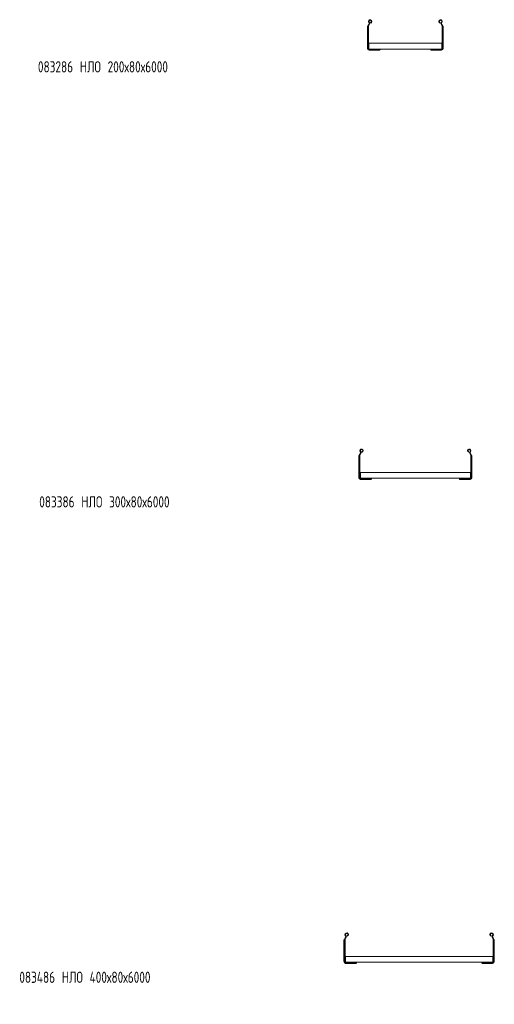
# Model space of a CAD drawing. Header units: millimetres. Extents: x -842 to 7135, y -6681 to -289.
# Tile 7 of 20: x -842 to 431, y -2925 to -289. Entities that reach past the tile are written whole.
import ezdxf

# ---------------------------------------------------------------- set-up
doc = ezdxf.new("R2010")
doc.units = ezdxf.units.MM
doc.styles.add('SLDTEXTSTYLE0', font='TXT', dxfattribs={"width": 0.7, "bigfont": 'bigfont'})

msp = doc.modelspace()

# ---------------------------------------------------------------- linework, layer by layer
at = {"color": 7, "linetype": 'Continuous', "lineweight": 15}
for p, q in [((90.7, -307.6), (90.8, -307.2)), ((90.7, -366), (90.7, -307.6)), ((91.7, -306.5), (91.8, -306.5)), ((91.8, -306.5), (92.2, -306.5)), ((92.2, -306.3), (92.2, -366)), ((93.7, -306.3), (93.7, -366)), ((94.2, -301.8), (93.9, -302.1)), ((95.3, -302.8), (94.9, -303.2)), ((99.3, -297.9), (98.8, -296.5)), ((285.1, -297.9), (285.6, -296.5)), ((289.1, -302.8), (289.5, -303.2)), ((290.2, -301.8), (290.5, -302.1)), ((290.7, -306.3), (290.7, -366)), ((292.2, -306.3), (292.2, -366)), ((292.6, -306.5), (292.2, -306.5)), ((292.7, -306.5), (292.6, -306.5)), ((293.7, -307.6), (293.6, -307.2)), ((293.7, -366), (293.7, -307.6)), ((94.6, -366.9), (94.6, -367.4)), ((94.6, -366.9), (94.7, -366.9)), ((94.6, -369), (94.6, -369)), ((94.6, -369), (95.2, -369)), ((94.7, -352.1), (94.7, -353.9)), ((94.7, -352.1), (289.7, -352.1)), ((94.7, -353.9), (94.7, -365.7)), ((94.7, -365.7), (94.7, -367.4)), ((95.2, -367.5), (124.2, -367.5)), ((95.2, -369), (124.2, -369)), ((108.5, -370.5), (108.5, -369)), ((124.2, -367.5), (124.2, -369)), ((124.2, -367.5), (260.2, -367.5)), ((124.2, -369.5), (124.2, -369)), ((260.2, -367.5), (260.2, -369)), ((289.2, -367.5), (260.2, -367.5)), ((289.2, -369), (260.2, -369)), ((260.2, -369.5), (260.2, -369)), ((276, -370.5), (276, -369)), ((289.2, -369), (289.8, -369)), ((289.7, -352.1), (289.7, -353.9)), ((289.7, -353.9), (289.7, -365.7)), ((289.7, -365.7), (289.7, -367.4)), ((289.7, -366.9), (289.8, -366.9)), ((289.8, -367.4), (289.8, -366.9)), ((289.8, -369), (289.8, -369)), ((95.2, -370.5), (102, -370.5)), ((102, -370.5), (108.5, -370.5)), ((108.5, -370.5), (123.1, -370.5)), ((123.5, -370.5), (123.1, -370.5)), ((124.2, -369.5), (124.2, -369.5)), ((260.2, -369.5), (260.2, -369.5)), ((260.9, -370.5), (261.3, -370.5)), ((276, -370.5), (261.3, -370.5)), ((282.5, -370.5), (276, -370.5)), ((289.2, -370.5), (282.5, -370.5)), ((76.1, -1447.1), (75.6, -1445.7)), ((361.9, -1447.1), (362.4, -1445.7)), ((67.5, -1456.9), (67.6, -1456.4)), ((67.5, -1515.3), (67.5, -1456.9)), ((68.5, -1455.8), (68.6, -1455.8)), ((68.6, -1455.8), (69, -1455.8)), ((69, -1455.5), (69, -1515.3)), ((70.5, -1455.5), (70.5, -1515.3)), ((71, -1451), (70.6, -1451.4)), ((72.1, -1452.1), (71.7, -1452.4)), ((365.9, -1452.1), (366.3, -1452.4)), ((367, -1451), (367.3, -1451.4)), ((367.5, -1455.5), (367.5, -1515.3)), ((369, -1455.5), (369, -1515.3)), ((369.4, -1455.8), (369, -1455.8)), ((369.5, -1455.8), (369.4, -1455.8)), ((370.5, -1456.9), (370.4, -1456.4)), ((370.5, -1515.3), (370.5, -1456.9)), ((71.5, -1501.3), (71.5, -1503.1)), ((71.5, -1501.3), (366.5, -1501.3)), ((366.5, -1501.3), (366.5, -1503.1)), ((71.4, -1516.2), (71.4, -1516.6)), ((71.4, -1516.2), (71.5, -1516.2)), ((71.4, -1518.2), (71.4, -1518.3)), ((71.4, -1518.3), (72, -1518.3)), ((71.5, -1503.1), (71.5, -1515)), ((71.5, -1515), (71.5, -1516.7)), ((72, -1516.8), (101, -1516.8)), ((72, -1518.3), (101, -1518.3)), ((72, -1519.8), (78.7, -1519.8)), ((78.7, -1519.8), (85.2, -1519.8)), ((85.2, -1519.8), (85.2, -1518.3)), ((85.2, -1519.8), (99.9, -1519.8)), ((100.3, -1519.7), (99.9, -1519.8)), ((101, -1516.8), (337, -1516.8)), ((101, -1516.8), (101, -1518.3)), ((101, -1518.7), (101, -1518.3)), ((101, -1518.7), (101, -1518.8)), ((337, -1516.8), (337, -1518.3)), ((366, -1516.8), (337, -1516.8)), ((366, -1518.3), (337, -1518.3)), ((337, -1518.7), (337, -1518.3)), ((337, -1518.7), (337, -1518.8)), ((337.7, -1519.7), (338.1, -1519.8)), ((352.7, -1519.8), (338.1, -1519.8)), ((352.7, -1519.8), (352.7, -1518.3)), ((359.2, -1519.8), (352.7, -1519.8)), ((366, -1519.8), (359.2, -1519.8)), ((366, -1518.3), (366.6, -1518.3)), ((366.5, -1503.1), (366.5, -1515)), ((366.5, -1515), (366.5, -1516.7)), ((366.5, -1516.2), (366.6, -1516.2)), ((366.6, -1516.6), (366.6, -1516.2)), ((366.6, -1518.3), (366.6, -1518.2)), ((36.2, -2742.8), (35.8, -2741.4)), ((422.1, -2742.8), (422.5, -2741.4)), ((27.6, -2752.5), (27.7, -2752.1)), ((27.6, -2810.9), (27.6, -2752.5)), ((28.6, -2751.4), (28.7, -2751.4)), ((28.7, -2751.4), (29.1, -2751.4)), ((29.1, -2751.2), (29.1, -2810.9)), ((30.6, -2751.2), (30.6, -2810.9)), ((31.1, -2746.7), (30.8, -2747.1)), ((32.2, -2747.7), (31.9, -2748.1)), ((426.1, -2747.7), (426.4, -2748.1)), ((427.1, -2746.7), (427.5, -2747.1)), ((427.6, -2751.2), (427.6, -2810.9)), ((429.1, -2751.2), (429.1, -2810.9)), ((429.6, -2751.4), (429.1, -2751.4)), ((429.6, -2751.4), (429.6, -2751.4)), ((430.6, -2752.5), (430.6, -2752.1)), ((430.6, -2810.9), (430.6, -2752.5)), ((31.5, -2811.8), (31.5, -2812.3)), ((31.5, -2811.8), (31.6, -2811.8)), ((31.5, -2813.9), (31.5, -2813.9)), ((31.5, -2813.9), (32.1, -2813.9)), ((31.6, -2797), (31.6, -2798.8)), ((31.6, -2797), (426.6, -2797)), ((31.6, -2798.8), (31.6, -2810.6)), ((31.6, -2810.6), (31.6, -2812.3)), ((32.1, -2812.4), (61.1, -2812.4)), ((32.1, -2813.9), (61.1, -2813.9)), ((32.1, -2815.4), (38.9, -2815.4)), ((38.9, -2815.4), (45.4, -2815.4)), ((45.4, -2815.4), (45.4, -2813.9)), ((45.4, -2815.4), (60, -2815.4)), ((60.5, -2815.4), (60, -2815.4)), ((61.1, -2812.4), (397.1, -2812.4)), ((61.1, -2812.4), (61.1, -2813.9)), ((61.1, -2814.4), (61.1, -2813.9)), ((61.1, -2814.4), (61.1, -2814.4)), ((397.1, -2812.4), (397.1, -2813.9)), ((426.1, -2812.4), (397.1, -2812.4)), ((426.1, -2813.9), (397.1, -2813.9)), ((397.1, -2814.4), (397.1, -2813.9)), ((397.1, -2814.4), (397.1, -2814.4)), ((397.8, -2815.4), (398.3, -2815.4)), ((412.9, -2815.4), (398.3, -2815.4)), ((412.9, -2815.4), (412.9, -2813.9)), ((419.4, -2815.4), (412.9, -2815.4)), ((426.1, -2815.4), (419.4, -2815.4)), ((426.1, -2813.9), (426.7, -2813.9)), ((426.6, -2797), (426.6, -2798.8)), ((426.6, -2798.8), (426.6, -2810.6)), ((426.6, -2810.6), (426.6, -2812.3)), ((426.6, -2811.8), (426.7, -2811.8)), ((426.7, -2812.3), (426.7, -2811.8)), ((426.7, -2813.9), (426.7, -2813.9))]:
    msp.add_line(p, q, dxfattribs=at)
for centre, radius, start, end in [((97.9, -293.6), 4.55, 288.1, 219.6816), ((286.5, -293.6), 4.55, 320.3184, 251.9), ((98.2, -306.3), 6, 136.4649, 180), ((98.2, -306.3), 4.5, 136.4649, 180), ((91.3, -299), 4, 316.4649, 39.6816), ((97.9, -293.6), 3.05, 288.1, 219.6816), ((91.3, -299), 5.5, 316.4649, 39.6816), ((286.5, -293.6), 3.05, 320.3184, 251.9), ((293.1, -299), 5.5, 140.3184, 223.5351), ((293.1, -299), 4, 140.3184, 223.5351), ((286.2, -306.3), 4.5, 0, 43.5351), ((286.2, -306.3), 6, 0, 43.5351), ((95.2, -366), 4.5, 180, 270), ((95.2, -366), 3, 180, 270), ((95.2, -366), 1.5, 180, 270), ((289.2, -366), 1.5, 270, 0), ((289.2, -366), 3, 270, 0), ((289.2, -366), 4.5, 270, 0), ((74.7, -1442.8), 4.55, 288.1, 219.6816), ((68.1, -1448.3), 4, 316.4649, 39.6816), ((74.7, -1442.8), 3.05, 288.1, 219.6816), ((68.1, -1448.3), 5.5, 316.4649, 39.6816), ((363.3, -1442.8), 4.55, 320.3184, 251.9), ((363.3, -1442.8), 3.05, 320.3184, 251.9), ((369.9, -1448.3), 5.5, 140.3184, 223.5351), ((369.9, -1448.3), 4, 140.3184, 223.5351), ((75, -1455.5), 6, 136.4649, 180), ((75, -1455.5), 4.5, 136.4649, 180), ((363, -1455.5), 4.5, 0, 43.5351), ((363, -1455.5), 6, 0, 43.5351), ((72, -1515.3), 4.5, 180, 270), ((72, -1515.3), 3, 180, 270), ((72, -1515.3), 1.5, 180, 270), ((366, -1515.3), 1.5, 270, 0), ((366, -1515.3), 3, 270, 0), ((366, -1515.3), 4.5, 270, 0), ((34.8, -2738.5), 4.55, 288.1, 219.6816), ((28.2, -2743.9), 4, 316.4649, 39.6816), ((34.8, -2738.5), 3.05, 288.1, 219.6816), ((28.2, -2743.9), 5.5, 316.4649, 39.6816), ((423.5, -2738.5), 4.55, 320.3184, 251.9), ((423.5, -2738.5), 3.05, 320.3184, 251.9), ((430, -2743.9), 5.5, 140.3184, 223.5351), ((430, -2743.9), 4, 140.3184, 223.5351), ((35.1, -2751.2), 6, 136.4649, 180), ((35.1, -2751.2), 4.5, 136.4649, 180), ((423.1, -2751.2), 4.5, 0, 43.5351), ((423.1, -2751.2), 6, 0, 43.5351), ((32.1, -2810.9), 4.5, 180, 270), ((32.1, -2810.9), 3, 180, 270), ((32.1, -2810.9), 1.5, 180, 270), ((426.1, -2810.9), 1.5, 270, 0), ((426.1, -2810.9), 3, 270, 0), ((426.1, -2810.9), 4.5, 270, 0)]:
    msp.add_arc(centre, radius, start, end, dxfattribs=at)
for points, knots in [([(90.8, -307.2), (90.8, -307.1), (90.9, -306.8), (91.1, -306.6), (91.5, -306.5), (91.7, -306.5), (91.7, -306.5)], [0, 0, 0, 0, 0.266524, 0.610738, 0.942066, 1, 1, 1, 1]), ([(293.6, -307.2), (293.6, -307.1), (293.5, -306.8), (293.3, -306.6), (292.9, -306.5), (292.7, -306.5), (292.7, -306.5)], [0, 0, 0, 0, 0.266525, 0.61074, 0.942067, 1, 1, 1, 1]), ([(103.5, -369), (103.4, -369), (103.4, -369.1), (103.3, -369.2), (103.2, -369.4), (103.2, -369.5)], [0, 0, 0, 0, 0.346221, 0.691458, 1, 1, 1, 1]), ([(109.7, -369.5), (109.7, -369.4), (109.8, -369.2), (109.9, -369), (109.9, -369), (110, -369)], [0, 0, 0, 0, 0.406643, 0.815457, 1, 1, 1, 1]), ([(274.7, -369.5), (274.7, -369.4), (274.6, -369.2), (274.5, -369), (274.5, -369), (274.5, -369)], [0, 0, 0, 0, 0.406643, 0.815457, 1, 1, 1, 1]), ([(281, -369), (281, -369), (281, -369.1), (281.1, -369.2), (281.2, -369.4), (281.2, -369.5)], [0, 0, 0, 0, 0.346222, 0.691458, 1, 1, 1, 1]), ([(102.7, -370), (102.5, -370.1), (102.2, -370.3), (102, -370.5), (102, -370.5), (102, -370.5)], [0, 0, 0, 0, 0.406994, 0.751645, 1, 1, 1, 1]), ([(103.2, -369.5), (103.1, -369.7), (102.9, -369.8), (102.7, -370), (102.7, -370)], [0, 0, 0, 0, 0.771546, 1, 1, 1, 1]), ([(108.5, -370.5), (108.5, -370.5), (108.5, -370.5), (108.8, -370.3), (109.1, -370.1), (109.2, -370)], [0, 0, 0, 0, 0.33385, 0.66606, 1, 1, 1, 1]), ([(109.2, -370), (109.3, -369.9), (109.5, -369.8), (109.6, -369.6), (109.7, -369.5)], [0, 0, 0, 0, 0.771656, 1, 1, 1, 1]), ([(124.2, -369.5), (124.2, -369.7), (124.2, -370), (123.9, -370.3), (123.6, -370.4), (123.5, -370.5)], [0, 0, 0, 0, 0.363602, 0.728855, 1, 1, 1, 1]), ([(260.2, -369.5), (260.2, -369.7), (260.2, -370), (260.5, -370.3), (260.8, -370.4), (260.9, -370.5)], [0, 0, 0, 0, 0.363602, 0.728854, 1, 1, 1, 1]), ([(275.2, -370), (275.1, -369.9), (274.9, -369.8), (274.8, -369.6), (274.7, -369.5)], [0, 0, 0, 0, 0.771656, 1, 1, 1, 1]), ([(276, -370.5), (275.9, -370.5), (275.9, -370.5), (275.6, -370.3), (275.3, -370.1), (275.2, -370)], [0, 0, 0, 0, 0.333849, 0.666062, 1, 1, 1, 1]), ([(281.2, -369.5), (281.3, -369.7), (281.5, -369.8), (281.7, -370), (281.7, -370)], [0, 0, 0, 0, 0.7715487, 1, 1, 1, 1]), ([(281.7, -370), (281.9, -370.1), (282.2, -370.3), (282.4, -370.5), (282.4, -370.5), (282.5, -370.5)], [0, 0, 0, 0, 0.406994, 0.751645, 1, 1, 1, 1]), ([(67.6, -1456.4), (67.6, -1456.3), (67.7, -1456), (67.9, -1455.8), (68.3, -1455.8), (68.5, -1455.8), (68.5, -1455.8)], [0, 0, 0, 0, 0.266523, 0.610739, 0.942061, 1, 1, 1, 1]), ([(370.4, -1456.4), (370.4, -1456.3), (370.3, -1456), (370.1, -1455.8), (369.7, -1455.8), (369.5, -1455.8), (369.5, -1455.8)], [0, 0, 0, 0, 0.266525, 0.61074, 0.942067, 1, 1, 1, 1]), ([(79.5, -1519.2), (79.3, -1519.3), (79, -1519.5), (78.8, -1519.7), (78.8, -1519.7), (78.7, -1519.8)], [0, 0, 0, 0, 0.406994, 0.751646, 1, 1, 1, 1]), ([(79.9, -1518.8), (79.9, -1518.9), (79.7, -1519.1), (79.5, -1519.2), (79.5, -1519.2)], [0, 0, 0, 0, 0.771548, 1, 1, 1, 1]), ([(80.2, -1518.3), (80.2, -1518.3), (80.2, -1518.3), (80.1, -1518.5), (80, -1518.7), (79.9, -1518.8)], [0, 0, 0, 0, 0.346223, 0.691457, 1, 1, 1, 1]), ([(85.2, -1519.8), (85.3, -1519.7), (85.3, -1519.7), (85.6, -1519.5), (85.9, -1519.3), (86, -1519.2)], [0, 0, 0, 0, 0.33385, 0.666064, 1, 1, 1, 1]), ([(86, -1519.2), (86.1, -1519.1), (86.3, -1519), (86.4, -1518.8), (86.4, -1518.8)], [0, 0, 0, 0, 0.771651, 1, 1, 1, 1]), ([(86.4, -1518.8), (86.5, -1518.6), (86.6, -1518.4), (86.7, -1518.3), (86.7, -1518.3), (86.7, -1518.3)], [0, 0, 0, 0, 0.406644, 0.815456, 1, 1, 1, 1]), ([(101, -1518.8), (101, -1518.9), (101, -1519.3), (100.7, -1519.6), (100.4, -1519.7), (100.3, -1519.7)], [0, 0, 0, 0, 0.363602, 0.728855, 1, 1, 1, 1]), ([(337, -1518.8), (337, -1518.9), (337, -1519.3), (337.3, -1519.6), (337.6, -1519.7), (337.7, -1519.7)], [0, 0, 0, 0, 0.363602, 0.728854, 1, 1, 1, 1]), ([(351.5, -1518.8), (351.5, -1518.6), (351.4, -1518.4), (351.3, -1518.3), (351.2, -1518.3), (351.2, -1518.3)], [0, 0, 0, 0, 0.406643, 0.815457, 1, 1, 1, 1]), ([(352, -1519.2), (351.9, -1519.1), (351.7, -1519), (351.6, -1518.8), (351.5, -1518.8)], [0, 0, 0, 0, 0.771656, 1, 1, 1, 1]), ([(352.7, -1519.8), (352.7, -1519.7), (352.7, -1519.7), (352.4, -1519.5), (352.1, -1519.3), (352, -1519.2)], [0, 0, 0, 0, 0.333849, 0.666062, 1, 1, 1, 1]), ([(357.7, -1518.3), (357.8, -1518.3), (357.8, -1518.3), (357.9, -1518.5), (358, -1518.7), (358, -1518.8)], [0, 0, 0, 0, 0.346222, 0.691458, 1, 1, 1, 1]), ([(358, -1518.8), (358.1, -1518.9), (358.3, -1519.1), (358.5, -1519.2), (358.5, -1519.2)], [0, 0, 0, 0, 0.7715487, 1, 1, 1, 1]), ([(358.5, -1519.2), (358.7, -1519.3), (359, -1519.5), (359.2, -1519.7), (359.2, -1519.7), (359.2, -1519.8)], [0, 0, 0, 0, 0.406994, 0.751645, 1, 1, 1, 1]), ([(27.7, -2752.1), (27.7, -2752), (27.8, -2751.7), (28.1, -2751.5), (28.4, -2751.4), (28.6, -2751.4), (28.6, -2751.4)], [0, 0, 0, 0, 0.266526, 0.610745, 0.942071, 1, 1, 1, 1]), ([(430.6, -2752.1), (430.6, -2752), (430.5, -2751.7), (430.2, -2751.5), (429.9, -2751.4), (429.7, -2751.4), (429.6, -2751.4)], [0, 0, 0, 0, 0.266525, 0.61074, 0.942067, 1, 1, 1, 1]), ([(39.6, -2814.9), (39.5, -2815), (39.2, -2815.2), (38.9, -2815.4), (38.9, -2815.4), (38.9, -2815.4)], [0, 0, 0, 0, 0.406994, 0.751645, 1, 1, 1, 1]), ([(40.1, -2814.4), (40, -2814.6), (39.9, -2814.8), (39.7, -2814.9), (39.6, -2814.9)], [0, 0, 0, 0, 0.771548, 1, 1, 1, 1]), ([(40.4, -2813.9), (40.4, -2813.9), (40.4, -2814), (40.2, -2814.2), (40.1, -2814.3), (40.1, -2814.4)], [0, 0, 0, 0, 0.346223, 0.691464, 1, 1, 1, 1]), ([(45.4, -2815.4), (45.4, -2815.4), (45.5, -2815.4), (45.7, -2815.2), (46, -2815), (46.1, -2814.9)], [0, 0, 0, 0, 0.33385, 0.666064, 1, 1, 1, 1]), ([(46.1, -2814.9), (46.3, -2814.8), (46.5, -2814.7), (46.6, -2814.5), (46.6, -2814.4)], [0, 0, 0, 0, 0.7716616, 1, 1, 1, 1]), ([(46.6, -2814.4), (46.7, -2814.3), (46.8, -2814.1), (46.9, -2813.9), (46.9, -2813.9), (46.9, -2813.9)], [0, 0, 0, 0, 0.406642, 0.815457, 1, 1, 1, 1]), ([(61.1, -2814.4), (61.1, -2814.6), (61.1, -2815), (60.9, -2815.3), (60.6, -2815.3), (60.5, -2815.4)], [0, 0, 0, 0, 0.3636, 0.728848, 1, 1, 1, 1]), ([(397.1, -2814.4), (397.2, -2814.6), (397.2, -2815), (397.4, -2815.3), (397.7, -2815.3), (397.8, -2815.4)], [0, 0, 0, 0, 0.363602, 0.728854, 1, 1, 1, 1]), ([(411.7, -2814.4), (411.6, -2814.3), (411.5, -2814.1), (411.4, -2813.9), (411.4, -2813.9), (411.4, -2813.9)], [0, 0, 0, 0, 0.406643, 0.815457, 1, 1, 1, 1]), ([(412.1, -2814.9), (412, -2814.8), (411.8, -2814.7), (411.7, -2814.5), (411.7, -2814.4)], [0, 0, 0, 0, 0.771656, 1, 1, 1, 1]), ([(412.9, -2815.4), (412.9, -2815.4), (412.8, -2815.4), (412.6, -2815.2), (412.3, -2815), (412.1, -2814.9)], [0, 0, 0, 0, 0.333849, 0.666062, 1, 1, 1, 1]), ([(417.9, -2813.9), (417.9, -2813.9), (417.9, -2814), (418, -2814.2), (418.1, -2814.3), (418.2, -2814.4)], [0, 0, 0, 0, 0.346222, 0.691458, 1, 1, 1, 1]), ([(418.2, -2814.4), (418.3, -2814.6), (418.4, -2814.8), (418.6, -2814.9), (418.6, -2814.9)], [0, 0, 0, 0, 0.7715487, 1, 1, 1, 1]), ([(418.6, -2814.9), (418.8, -2815), (419.1, -2815.2), (419.4, -2815.4), (419.4, -2815.4), (419.4, -2815.4)], [0, 0, 0, 0, 0.406994, 0.751645, 1, 1, 1, 1])]:
    msp.add_open_spline(points, degree=3, knots=knots, dxfattribs=at)

# ---------------------------------------------------------------- texts
at = {"color": 7, "linetype": 'Continuous', "lineweight": 0, "char_height": 30, "attachment_point": 1, "style": 'SLDTEXTSTYLE0'}
for s, insert in [('083286 \\M+1844E\\M+1844C\\M+1844F 200\\M+1848780\\M+184876000', (-792.7, -400.2)), ('083386 \\M+1844E\\M+1844C\\M+1844F 300\\M+1848780\\M+184876000', (-789.2, -1564.9)), ('083486 \\M+1844E\\M+1844C\\M+1844F 400\\M+1848780\\M+184876000', (-842.5, -2837.7))]:
    msp.add_mtext(s, dxfattribs=dict(at, insert=insert))

doc.saveas('drawing.dxf')
